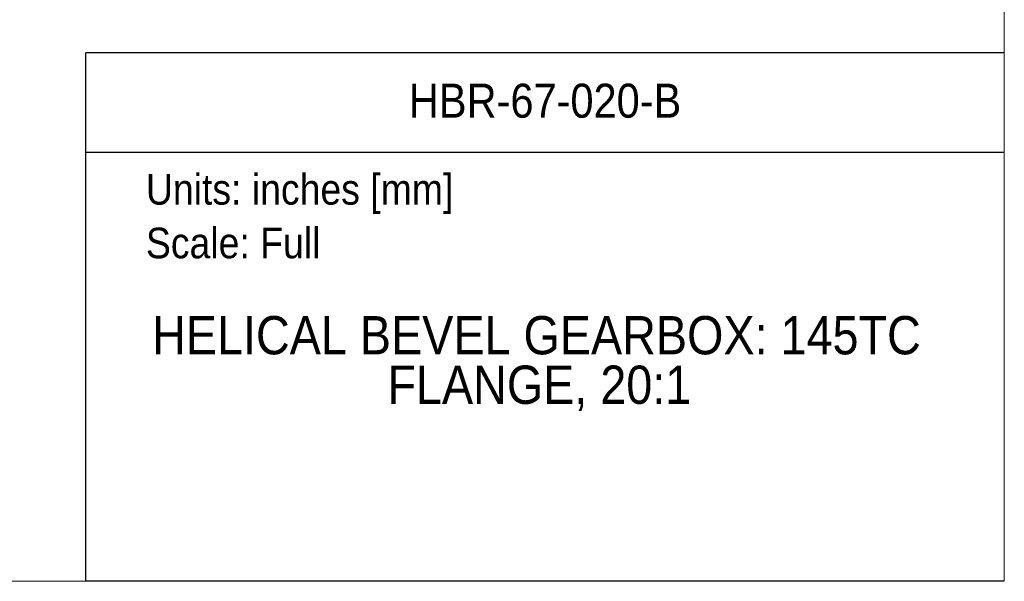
# Model space of a CAD drawing. Header units: inches. Extents: x 0 to 68, y 0 to 44.
# Tile 4 of 18: x 48.7 to 68, y 0 to 11. Entities that reach past the tile are written whole.
import ezdxf
from ezdxf.enums import TextEntityAlignment as Align

# ---------------------------------------------------------------- set-up
doc = ezdxf.new("R2010")
doc.units = ezdxf.units.IN
doc.header["$LTSCALE"] = 4
doc.header["$MEASUREMENT"] = 0
doc.linetypes.add('SLD-Solid', pattern=[0])
doc.layers.add('SLD-DEFPOINTS', color=7, linetype='Continuous')
doc.layers.add('TEXT', color=140, linetype='SLD-Solid', lineweight=25)
doc.styles.add('SLDTEXTSTYLE0', font='GOTHIC.TTF', dxfattribs={"width": 0.913})

# ---------------------------------------------------------------- blocks, each defined once
blk = doc.blocks.new('Block2')
at = {"color": 7, "linetype": 'SLD-Solid', "lineweight": 18}
for q in [(68, 44), (0, 0)]:
    blk.add_line((68, 0), q, dxfattribs=at)
blk = doc.blocks.new('Block1')
at = {"color": 140, "linetype": 'SLD-Solid', "lineweight": 18}
blk.add_line((68, 0), (68, 10.356), dxfattribs=at)
at = {"layer": 'TEXT'}
for p, q in [((68, 10.356), (50, 10.356)), ((50, 0), (50, 10.356)), ((50, 8.409), (68, 8.409)), ((68, 0), (50, 0))]:
    blk.add_line(p, q, dxfattribs=at)
at = {"layer": 'TEXT', "char_height": 0.6, "attachment_point": 1, "style": 'SLDTEXTSTYLE0'}
for s, insert in [('Units: inches [mm]', (51.179, 7.979)), ('Scale: Full', (51.179, 6.928))]:
    blk.add_mtext(s, dxfattribs=dict(at, insert=insert))
at = {"layer": 'TEXT', "color": 140, "style": 'SLDTEXTSTYLE0', "width": 0.913}
for tag, height, p in [('AUTOATTR0', 0.667, (56.332, 8.882)), ('AUTOATTR1_0', 0.75, (51.3, 4.221)), ('AUTOATTR1_1', 0.75, (55.911, 3.251))]:
    blk.add_attdef(tag, text='', height=height, dxfattribs=at).set_placement(p, align=Align.BOTTOM_LEFT)

msp = doc.modelspace()

# ---------------------------------------------------------------- block references
at = {"layer": 'SLD-DEFPOINTS'}
msp.add_blockref('Block2', (0, 0), dxfattribs=at)
ref = msp.add_blockref('Block1', (0, 0), dxfattribs=at)
ref.add_attrib('AUTOATTR0', 'HBR-67-020-B', dxfattribs={"layer": 'TEXT', "height": 0.66667, "style": 'SLDTEXTSTYLE0', "width": 0.913}).set_placement((56.332, 8.882), align=Align.BOTTOM_LEFT)
ref.add_attrib('AUTOATTR1_0', 'HELICAL BEVEL GEARBOX: 145TC ', dxfattribs={"layer": 'TEXT', "height": 0.75, "style": 'SLDTEXTSTYLE0', "width": 0.913}).set_placement((51.3, 4.221), align=Align.BOTTOM_LEFT)
ref.add_attrib('AUTOATTR1_1', 'FLANGE, 20:1', dxfattribs={"layer": 'TEXT', "height": 0.75, "style": 'SLDTEXTSTYLE0', "width": 0.913}).set_placement((55.911, 3.251), align=Align.BOTTOM_LEFT)

doc.saveas('drawing.dxf')
